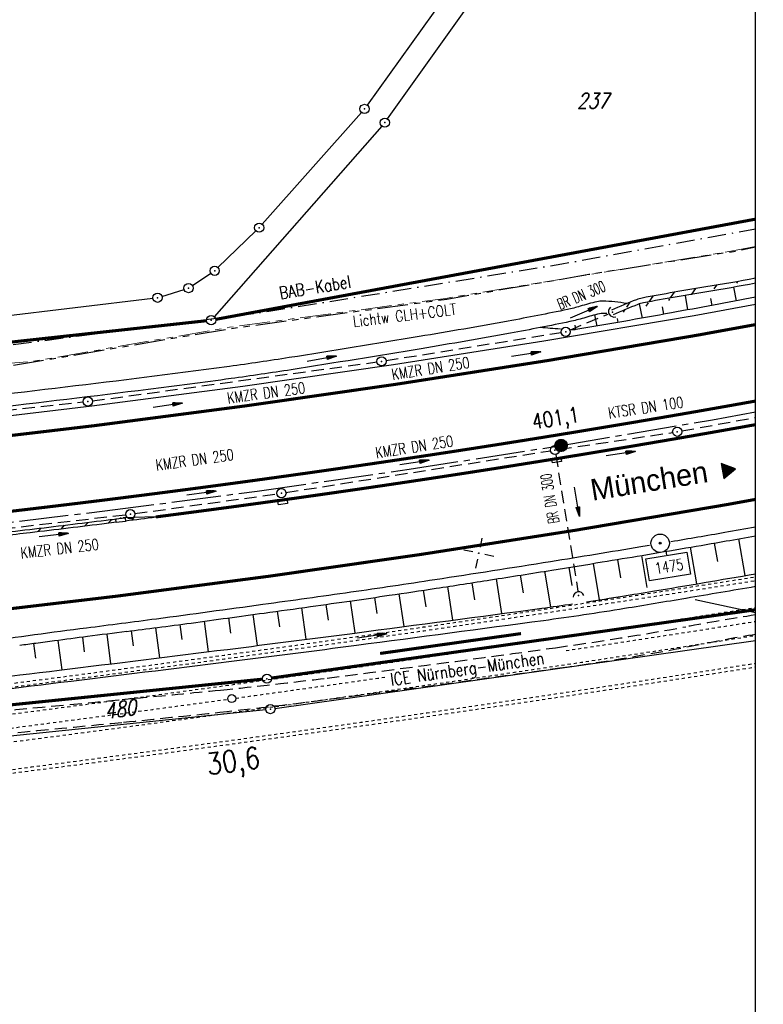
# Model space of a CAD drawing. Extents: x 0 to 1135, y 0 to 420.
# Tile 58 of 77: x 830 to 951, y 149 to 309. Entities that reach past the tile are written whole.
import ezdxf
from ezdxf.enums import TextEntityAlignment as Align

# ---------------------------------------------------------------- set-up
doc = ezdxf.new("R2010")
doc.units = 0
doc.header["$LTSCALE"] = 2
doc.header["$MEASUREMENT"] = 0
for name, pattern in [('ACAD_ISO03W100', [0.5, 0.25, -0.25]), ('ACAD_ISO05W100', [0.5, 0.25, -0.25]), ('ACHSE', [5.5, 4, -0.5, 0.5, -0.5]), ('AUSGEZOGEN', [0]), ('BAB-FM2', [2.6, 1.5, -0.5, 0.1, -0.5]), ('EinAusfädelung', [3.5, 2.5, -1]), ('GEMARKBAB', [3.7, 2, -0.5, 0.1, -0.5, 0.1, -0.5]), ('GESTRICH-X2', [1.5, 1, -0.5]), ('PHANTOMX2', [5, 2.5, -0.5, 0.5, -0.5, 0.5, -0.5])]:
    doc.linetypes.add(name, pattern=pattern)
doc.layers.get('0').update_dxf_attribs({"color": 8, "linetype": 'AUSGEZOGEN'})
for name, color, linetype in [('ACHSETOP', 250, 'ACHSE'), ('BAB_FM', 8, 'BAB-FM2'), ('Bahnachse', 7, 'CONTINUOUS'), ('BOESCHG', 8, 'AUSGEZOGEN'), ('DURCHL', 200, 'GESTRICH-X2'), ('EINAUSF', 8, 'EinAusfädelung'), ('FBRTOP', 8, 'AUSGEZOGEN'), ('FLSTNR', 8, 'AUSGEZOGEN'), ('GEMARKGRZ', 8, 'GEMARKBAB'), ('Gleisachsen', 7, 'CONTINUOUS'), ('GRABEN', 8, 'AUSGEZOGEN'), ('GRENZL', 8, 'AUSGEZOGEN'), ('GRENZL-BAB', 7, 'AUSGEZOGEN'), ('GRENZP', 8, 'AUSGEZOGEN'), ('GRENZP-BAB', 7, 'AUSGEZOGEN'), ('HEKT_B', 250, 'CONTINUOUS'), ('KANAL', 200, 'GESTRICH-X2'), ('Lichtwellenleiter COLT', 8, 'PHANTOMX2'), ('Lichtwellenleiter GLH', 8, 'PHANTOMX2'), ('MULDE', 8, 'AUSGEZOGEN'), ('NETZ', 250, 'AUSGEZOGEN'), ('PFEIL', 200, 'CONTINUOUS'), ('PFEILTOP', 8, 'AUSGEZOGEN'), ('PP', 8, 'AUSGEZOGEN'), ('RAHMEN', 250, 'AUSGEZOGEN'), ('RICHTUNG', 250, 'CONTINUOUS'), ('Rinne', 200, 'CONTINUOUS'), ('SCHLITZRINNE', 200, 'AUSGEZOGEN'), ('SCHRIFT', 8, 'AUSGEZOGEN'), ('SCHSYMBOL', 200, 'AUSGEZOGEN'), ('TEXTO', 200, 'CONTINUOUS'), ('TUNNEL', 15, 'CONTINUOUS'), ('WEG', 8, 'GESTRICH-X2')]:
    doc.layers.add(name, color=color, linetype=linetype)
doc.styles.add('ROMANS', font='romans.shx', dxfattribs={"width": 0.8})
doc.styles.add('UNIR-O', font='unir_o.shx')

# ---------------------------------------------------------------- blocks, each defined once
blk = doc.blocks.new('IKR')
at = {"color": 0}
for p, q in [((0, 1), (0, 2.5)), ((-2.5, 0), (-1, 0)), ((1, 0), (2.5, 0)), ((0, -2.5), (0, -1))]:
    blk.add_line(p, q, dxfattribs=at)
blk.add_circle((0, 0), 0.05, dxfattribs=at)
blk.add_point((0, 0), dxfattribs=at)
blk = doc.blocks.new('*X18')
at = {"color": 0}
for p, q in [((212.2338378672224, 257.3935923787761), (213.2417524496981, 258.4015069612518)), ((212.2358318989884, 257.4662970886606), (213.1690477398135, 258.3995129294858)), ((212.2367523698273, 257.3257962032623), (213.3095486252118, 258.3985924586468)), ((212.2437289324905, 257.2620620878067), (213.3732827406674, 258.3916158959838)), ((212.2440325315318, 257.5452083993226), (213.0901364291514, 258.3913122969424)), ((212.2541807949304, 257.201803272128), (213.4335415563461, 258.3811640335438)), ((212.2606187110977, 257.6325052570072), (213.0028395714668, 258.3747261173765)), ((212.2676832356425, 257.1445950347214), (213.4907497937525, 258.3676615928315)), ((212.283919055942, 257.0901201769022), (213.5452246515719, 258.3514257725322)), ((212.2898237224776, 257.732420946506), (212.9029238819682, 258.3455211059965)), ((212.3026459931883, 257.0381364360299), (213.5972083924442, 258.3326988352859)), ((212.3236761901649, 256.9884559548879), (213.6468888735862, 258.3116686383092)), ((212.3425626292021, 257.8558705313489), (212.7794742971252, 258.2927821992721)), ((212.3468627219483, 256.9409318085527), (213.6944130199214, 258.2884821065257)), ((212.3720904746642, 256.8954488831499), (213.7398959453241, 258.2632543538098)), ((212.3992698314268, 256.8519175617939), (213.7834272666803, 258.2360749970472)), ((212.4283322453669, 256.8102692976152), (213.8250755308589, 258.2070125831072)), ((212.4592271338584, 256.7704535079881), (213.864891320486, 258.1761176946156)), ((212.4919197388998, 256.7324354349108), (213.9029093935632, 258.1434250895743)), ((212.5263897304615, 256.6961947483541), (213.9391500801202, 258.1089550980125)), ((212.5626304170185, 256.6617247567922), (213.9736200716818, 258.0727144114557)), ((212.6006484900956, 256.6290321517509), (214.0063126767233, 258.0346963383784)), ((212.6404642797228, 256.5981372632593), (214.0372075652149, 257.9948805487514)), ((212.6821125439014, 256.5690748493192), (214.0662699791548, 257.9532322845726)), ((212.7256438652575, 256.5418954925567), (214.0934493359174, 257.9097009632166)), ((212.7711267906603, 256.5166677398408), (214.1186770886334, 257.8642180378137)), ((212.8186509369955, 256.4934812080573), (214.1418636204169, 257.8166938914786)), ((212.8683314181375, 256.4724510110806), (214.1628938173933, 257.7670134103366)), ((212.9203151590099, 256.4537240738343), (214.1816207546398, 257.7150296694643)), ((212.9747900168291, 256.437488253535), (214.1978565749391, 257.6605548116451)), ((213.0319982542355, 256.4239858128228), (214.2113590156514, 257.6033465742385)), ((213.0922570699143, 256.4135339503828), (214.2218108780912, 257.5430877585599)), ((213.1559911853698, 256.4065573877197), (214.2287874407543, 257.4793536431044)), ((213.2237873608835, 256.4036428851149), (214.2317019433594, 257.4115574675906)), ((213.2964920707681, 256.4056369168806), (214.2297079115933, 257.3388527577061)), ((213.3754033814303, 256.4138375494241), (214.22150727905, 257.2599414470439)), ((213.4627002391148, 256.43042372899), (214.2049210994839, 257.1726445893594)), ((213.5626159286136, 256.4596287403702), (214.1757160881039, 257.0727288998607)), ((213.6860655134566, 256.5123676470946), (214.1229771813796, 256.9492793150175))]:
    blk.add_line(p, q, dxfattribs=at)
blk = doc.blocks.new('SRMAST2')
at = {"color": 0}
blk.add_circle((0, 0), 0.9989724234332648, dxfattribs=at)
blk.add_point((0, 0), dxfattribs=at)
blk.add_blockref('*X18', (-213.2327699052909, -257.4025749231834))
blk = doc.blocks.new('PKT')
at = {"color": 0}
blk.add_circle((0, 0), 0.15, dxfattribs=at)
blk.add_point((0, 0), dxfattribs=at)
blk = doc.blocks.new('PP')
at = {"color": 0}
blk.add_circle((0, -0.0058763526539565), 1.493420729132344, dxfattribs=at)
blk.add_point((0, 0), dxfattribs=at)
blk = doc.blocks.new('RPFEIL')
at = {"color": 0}
for p, q in [((-0.001748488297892, -0.0004267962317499), (-1.25174848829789, -2.165490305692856)), ((-0.8517484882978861, -2.165490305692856), (-0.8517484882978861, -1.472669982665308)), ((-0.7517484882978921, -2.165490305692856), (-0.7517484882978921, -1.299464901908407)), ((-0.6517484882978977, -2.165490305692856), (-0.6517484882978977, -1.126259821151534)), ((-0.5517484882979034, -2.165490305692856), (-0.5517484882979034, -0.9530547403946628)), ((-0.4517484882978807, -2.165490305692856), (-0.4517484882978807, -0.7798496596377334)), ((-0.3517484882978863, -2.165490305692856), (-0.3517484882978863, -0.6066445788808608)), ((-0.251748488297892, -2.165490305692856), (-0.251748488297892, -0.4334394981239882)), ((-0.1517484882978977, -2.165490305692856), (-0.1517484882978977, -0.2602344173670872)), ((-0.0517484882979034, -2.165490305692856), (-0.0517484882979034, -0.0870293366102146)), ((1.248251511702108, -2.165490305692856), (-0.001748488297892, -0.0004267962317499)), ((0.0482515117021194, -2.165490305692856), (0.0482515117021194, -0.0870293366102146)), ((0.1482515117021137, -2.165490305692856), (0.1482515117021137, -0.2602344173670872)), ((0.248251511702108, -2.165490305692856), (0.248251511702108, -0.4334394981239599)), ((0.3482515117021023, -2.165490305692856), (0.3482515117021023, -0.6066445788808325)), ((0.4482515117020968, -2.165490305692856), (0.4482515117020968, -0.7798496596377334)), ((0.5482515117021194, -2.165490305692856), (0.5482515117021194, -0.9530547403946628)), ((0.6482515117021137, -2.165490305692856), (0.6482515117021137, -1.126259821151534)), ((0.7482515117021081, -2.165490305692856), (0.7482515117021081, -1.299464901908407)), ((0.8482515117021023, -2.165490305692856), (0.8482515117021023, -1.47266998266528)), ((-1.25174848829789, -2.165490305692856), (1.248251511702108, -2.165490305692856)), ((-1.151748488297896, -2.165490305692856), (-1.151748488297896, -1.992285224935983)), ((-1.051748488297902, -2.165490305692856), (-1.051748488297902, -1.81908014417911)), ((-0.9517484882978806, -2.165490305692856), (-0.9517484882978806, -1.645875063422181)), ((0.9482515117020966, -2.165490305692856), (0.9482515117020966, -1.645875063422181)), ((1.048251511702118, -2.165490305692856), (1.048251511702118, -1.819080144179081)), ((1.148251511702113, -2.165490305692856), (1.148251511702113, -1.992285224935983))]:
    blk.add_line(p, q, dxfattribs=at)
blk = doc.blocks.new('GST')
at = {"color": 0}
blk.add_circle((0, 0), 0.75, dxfattribs=at)
blk.add_point((0, 0), dxfattribs=at)
blk = doc.blocks.new('42')
at = {"color": 0}
blk.add_arc((-0.0246800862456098, -0.3106833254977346), 0.9100732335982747, 12.53630024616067, 167.4636997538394, dxfattribs=at)
blk.add_point((0, 0), dxfattribs=at)
blk = doc.blocks.new('10')
blk.add_blockref('GST', (0, 0))
blk = doc.blocks.new('40')
at = {"color": 0}
blk.add_arc((0.0246800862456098, 0.3106833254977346), 0.9100732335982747, 192.5363002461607, 347.4636997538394, dxfattribs=at)
blk.add_point((0, 0), dxfattribs=at)
blk = doc.blocks.new('17')
blk.add_lwpolyline([(-0.7551444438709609, -1.217819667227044), (0.7477110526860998, -1.217819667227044), (0.7477110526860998, -1.800570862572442), (-0.7551444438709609, -1.800570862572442)], close=True)
blk.add_blockref('GST', (0, 0))
blk = doc.blocks.new('30S')
at = {"color": 0}
for p, q in [((-0.7514277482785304, -0.582751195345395), (-0.7514277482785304, 0)), ((-0.7514277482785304, 0), (0.7514277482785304, 0)), ((0.7514277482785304, 0), (0.7514277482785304, -0.582751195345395)), ((0.7514277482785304, -0.582751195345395), (-0.7514277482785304, -0.582751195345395))]:
    blk.add_line(p, q, dxfattribs=at)
blk.add_point((0, 0), dxfattribs=at)
blk = doc.blocks.new('PFEIL2')
at = {"color": 0}
for p, q in [((0.8796887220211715, 0.0024565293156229), (-2.401395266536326, -0.0115320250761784)), ((0.8808543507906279, -0.2709205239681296), (0.8785230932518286, 0.2758335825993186)), ((0.8785230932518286, 0.2758335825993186), (2.42908935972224, 0.0090619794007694)), ((0.9110887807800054, 0.2702307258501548), (0.878570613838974, 0.2646884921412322)), ((0.9651190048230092, 0.2609349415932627), (0.8786494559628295, 0.2461975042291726)), ((1.019149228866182, 0.2516391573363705), (0.8787282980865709, 0.2277065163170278)), ((1.073179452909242, 0.24234337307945), (0.8788071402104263, 0.2092155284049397)), ((1.127209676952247, 0.2330475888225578), (0.8788859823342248, 0.1907245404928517)), ((1.18123990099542, 0.2237518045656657), (0.8789648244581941, 0.1722335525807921)), ((1.235270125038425, 0.2144560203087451), (0.8790436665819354, 0.1537425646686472)), ((1.289300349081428, 0.2051602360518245), (0.8791225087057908, 0.1352515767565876)), ((1.34333057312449, 0.195864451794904), (0.8792013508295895, 0.1167605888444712)), ((1.397360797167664, 0.1865686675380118), (0.8792801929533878, 0.0982696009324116)), ((1.451391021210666, 0.1772728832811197), (0.8793590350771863, 0.0797786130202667)), ((1.505421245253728, 0.1679770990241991), (0.8794378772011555, 0.0612876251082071)), ((1.559451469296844, 0.1586813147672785), (0.8795167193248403, 0.0427966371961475)), ((1.613481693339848, 0.1493855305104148), (0.8795955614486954, 0.024305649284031)), ((1.66751191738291, 0.140089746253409), (0.8796744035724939, 0.005814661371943)), ((1.721542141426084, 0.1307939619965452), (0.8797532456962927, -0.0126763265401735)), ((1.775572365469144, 0.1214981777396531), (0.8798320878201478, -0.0311673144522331)), ((1.82960258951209, 0.1122023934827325), (0.8799109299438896, -0.0496583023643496)), ((1.883632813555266, 0.1029066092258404), (0.8799897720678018, -0.0681492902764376)), ((1.937663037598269, 0.0936108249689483), (0.8800686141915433, -0.08664027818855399)), ((1.991693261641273, 0.0843150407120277), (0.8801474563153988, -0.105131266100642)), ((2.045723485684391, 0.0750192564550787), (0.8802262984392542, -0.1236222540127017)), ((2.099753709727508, 0.0657234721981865), (0.8803051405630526, -0.1421132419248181)), ((2.153783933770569, 0.056427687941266), (0.8803839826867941, -0.1606042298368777)), ((2.207814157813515, 0.0471319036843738), (0.8804628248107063, -0.1790952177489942)), ((2.26184438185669, 0.0378361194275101), (0.8805416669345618, -0.1975862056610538)), ((2.315874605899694, 0.0285403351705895), (0.8806205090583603, -0.2160771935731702)), ((2.36990482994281, 0.0192445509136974), (0.8806993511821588, -0.2345681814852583)), ((2.423935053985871, 0.009948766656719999), (0.8807781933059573, -0.2530591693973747)), ((2.42908935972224, 0.0090619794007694), (0.8808543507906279, -0.2709205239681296))]:
    blk.add_line(p, q, dxfattribs=at)

msp = doc.modelspace()

# ---------------------------------------------------------------- hatches: boundary and pattern name
at = {"layer": 'Rinne'}
h = msp.add_hatch(dxfattribs=at)
h.set_pattern_fill('ANSI31', color=256, scale=20, style=0)
h.set_pattern_definition([(55.3465813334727, (927.3090888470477, 259.9582559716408), (-2.056516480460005, 1.421527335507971), [])])
edge = h.paths.add_edge_path()
edge.add_arc((889.6794047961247, 588.9466696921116), 327.3523304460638, 279.18367257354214, 280.6184646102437, ccw=False)
edge.add_arc((1006.792506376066, -135.4393554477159), 406.4395964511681, 99.18367234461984, 100.6657718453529)
edge.add_arc((932.5545064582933, 258.7447665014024), 5.325644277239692, 100.6657718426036, 111.3646327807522)
edge.add_arc((968.5970989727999, 166.607536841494), 104.2616719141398, 111.3646327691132, 113.7793277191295)
edge.add_arc((889.9981408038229, 587.2699519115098), 326.4456035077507, 279.1797487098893, 280.5913844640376, ccw=False)
edge.add_arc((1006.017870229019, -130.6652204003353), 400.8036586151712, 99.1797489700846, 100.673246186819)
edge.add_arc((932.7517861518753, 258.0794583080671), 5.21505374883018, 100.6732461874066, 111.3646327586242)
edge.add_arc((968.663635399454, 166.2764533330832), 103.7921942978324, 111.3646327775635, 113.7578514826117)

# ---------------------------------------------------------------- linework, layer by layer
at = {"layer": 'ACHSETOP'}
msp.add_lwpolyline([(744.6153090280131, 219.4659816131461), (769.5354476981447, 221.4558782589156), (794.4292581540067, 223.7603775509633), (819.2921982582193, 226.3773892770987), (844.119380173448, 229.307966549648), (868.9076605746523, 232.5517636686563), (893.6536855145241, 236.1074573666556), (918.3521459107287, 239.9741456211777), (943.0001090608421, 244.1524602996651), (950, 245.429995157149)], dxfattribs=at)
at = {"layer": 'BAB_FM', "flags": 128}
msp.add_lwpolyline([(818.8812222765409, 255.1236598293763), (819.8750507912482, 255.2348753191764), (869.0920651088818, 261.5606482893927), (888.04749765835, 264.6237375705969), (918.4646489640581, 269.5389749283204), (950, 275.2330508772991)], dxfattribs=at)
at = {"layer": 'Bahnachse', "linetype": 'Continuous'}
msp.add_circle((864.763118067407, 198.7524826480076), 0.6500000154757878, dxfattribs=at)
at = {"layer": 'Bahnachse', "linetype": 'ACAD_ISO05W100'}
for start, end in [(278.5458632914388, 278.9520328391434), (277.8385346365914, 278.162862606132), (276.5363689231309, 277.8216067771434)]:
    msp.add_arc((265.3268404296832, 4557.728969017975), 4400.000104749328, start, end, dxfattribs=at)
at = {"layer": 'BOESCHG'}
for p, q in [((946.4500600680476, 265.7434989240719), (946.8411025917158, 263.5162848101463)), ((931.0915029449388, 263.0231659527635), (931.5725072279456, 260.7074112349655)), ((938.5600396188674, 264.4218781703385), (938.9648349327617, 262.0510726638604)), ((942.6935834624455, 263.9261118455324), (942.8809707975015, 262.7762867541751)), ((934.8373073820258, 262.5314442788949), (935.0540993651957, 261.3338999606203)), ((924.2329392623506, 259.430018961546), (923.8814347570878, 261.2396457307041)), ((927.5005964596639, 260.6665554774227), (927.6103171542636, 260.0105365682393)), ((920.776973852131, 258.8488291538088), (920.660787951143, 259.5609175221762)), ((948.346618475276, 218.7952541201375), (947.292248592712, 224.7830292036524)), ((940.432144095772, 217.445494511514), (939.4100832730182, 223.4150821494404)), ((943.8705639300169, 221.1056747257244), (943.3519541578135, 224.0945152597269)), ((928.0678741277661, 218.448925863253), (927.5763328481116, 221.4246530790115)), ((932.394596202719, 216.8639306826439), (931.522197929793, 222.0804941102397)), ((935.5604559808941, 222.1903418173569), (935.4667767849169, 222.7440283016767)), ((920.1586418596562, 217.1887591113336), (919.6811564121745, 220.1338791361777)), ((924.5990292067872, 214.8415894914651), (923.6291972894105, 220.7764996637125)), ((908.7172636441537, 212.6069219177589), (907.8315225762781, 218.2402649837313)), ((912.2374320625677, 216.0028642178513), (911.7824461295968, 218.8649134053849)), ((916.6672419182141, 213.678835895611), (915.7323034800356, 219.4962686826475)), ((900.7625987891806, 211.5445990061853), (899.926097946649, 217.0138483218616)), ((904.3098335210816, 214.848814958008), (903.8794641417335, 217.6228412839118)), ((888.4433600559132, 212.6012837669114), (888.0584574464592, 215.2366428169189)), ((892.8087216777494, 210.4904433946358), (892.0155975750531, 215.820603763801)), ((896.3784546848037, 213.7148713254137), (895.9714468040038, 216.4132551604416)), ((876.8960840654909, 208.4102416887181), (876.1782479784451, 213.5454726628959)), ((880.5051250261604, 211.5132891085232), (880.1393363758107, 214.1020369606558)), ((884.845830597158, 209.4431653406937), (884.0995454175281, 214.664823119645)), ((864.6333659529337, 209.3992889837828), (864.2909372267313, 211.9048465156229)), ((868.9482711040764, 207.3948087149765), (868.2538967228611, 212.4479353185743)), ((872.5690979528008, 210.4472920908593), (872.2164106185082, 212.9942628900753)), ((853.0378759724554, 205.4046224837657), (852.398169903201, 210.3043943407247)), ((856.6937052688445, 208.364174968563), (856.3636819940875, 210.828485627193)), ((861.0028981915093, 206.3961986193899), (860.3275805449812, 211.3646639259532)), ((840.8125858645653, 206.3478173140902), (840.4980403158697, 208.7594374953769)), ((845.0941288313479, 204.4233605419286), (844.4646123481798, 209.2754908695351)), ((848.7469767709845, 207.3507238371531), (848.4315329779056, 209.7888553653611)), ((832.882984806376, 205.3428807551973), (832.5659958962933, 207.7189117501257)), ((837.1590976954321, 203.4508153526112), (836.5317702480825, 208.2410693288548))]:
    msp.add_line(p, q, dxfattribs=at)
for points in [[(950, 264.1113515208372, -0.001406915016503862), (936.3179120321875, 261.5645924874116, -0.004108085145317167), (920.776973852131, 258.8488291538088, -0.05539168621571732), (920.0937066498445, 258.8118175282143, -0.0001770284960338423), (919.9696771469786, 258.8188835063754)], [(918.2460179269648, 258.9262070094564, -0.004700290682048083), (914.957287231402, 259.1783103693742)]]:
    msp.add_lwpolyline(points, format="xyb", dxfattribs=at)
for centre, radius, start, end in [((693.8433011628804, 1664.121721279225), 1461.483890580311, 279.9056775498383, 280.0944670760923), ((584.4447566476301, 2297.443478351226), 2104.185941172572, 279.4949908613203, 279.6919701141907), ((637.7323452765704, 1985.435009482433), 1787.659715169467, 279.6919698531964, 279.9056775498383), ((601.2105491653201, 2197.201216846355), 2002.551287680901, 279.3068336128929, 279.4949908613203), ((541.8841785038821, 2545.677463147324), 2356.031850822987, 278.9125903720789, 279.1579546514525), ((407.7866544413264, 3377.487754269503), 3198.581853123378, 279.1579546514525, 279.3068338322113), ((618.0404827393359, 2060.051650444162), 1864.470854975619, 278.6367714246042, 278.9125904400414), ((596.1792848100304, 2203.977294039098), 2010.047305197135, 278.4169315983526, 278.6367714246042), ((705.636210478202, 1464.249094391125), 1262.264831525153, 278.139514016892, 278.4169318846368), ((446.3603626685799, 3288.361352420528), 3104.712920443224, 277.8431828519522, 277.9835740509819), ((528.0653139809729, 2705.788615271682), 2516.438585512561, 277.9835740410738, 278.139514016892), ((125.6706074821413, 5616.403025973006), 5454.738442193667, 277.7171453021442, 277.8431828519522), ((405.7654921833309, 3631.247836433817), 3449.977055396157, 277.3591311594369, 277.4430567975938), ((703.2614602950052, 1354.055387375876), 1153.434153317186, 277.4430567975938, 277.7171453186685), ((1833.355256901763, -7403.474716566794), 7676.708859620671, 97.42511203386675, 97.46575332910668), ((1562.610816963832, -5325.987412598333), 5581.653717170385, 97.35913028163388, 97.42511203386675), ((870.007550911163, -72.92898663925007), 283.1334431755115, 97.53819075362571, 98.07264985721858), ((1149.884456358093, -2187.910471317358), 2416.552708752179, 97.46575433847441, 97.53819075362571)]:
    msp.add_arc(centre, radius, start, end, dxfattribs=at)
at = {"layer": 'DURCHL'}
for p, q in [((919.7920325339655, 258.7735921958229), (926.0085910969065, 261.3664085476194)), ((917.4886670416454, 238.4944836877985), (921.0869123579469, 216.2745337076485))]:
    msp.add_line(p, q, dxfattribs=at)
at = {"layer": 'EINAUSF', "const_width": 0.4999999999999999, "flags": 128}
msp.add_lwpolyline([(744.7677489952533, 205.4446894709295), (745.6415280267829, 205.503363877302), (770.7379320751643, 207.5073354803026), (795.8073206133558, 209.8280885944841), (820.8455914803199, 212.4635552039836), (845.8483025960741, 215.4148517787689), (870.8116002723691, 218.6815516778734), (895.7320579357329, 222.2623091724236), (920.604885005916, 226.1562955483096), (945.4269466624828, 230.3641233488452), (950, 231.1987413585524)], dxfattribs=at)
at = {"layer": 'FBRTOP'}
for points in [[(661.1426940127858, 179.1088802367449, 1.061169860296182e-06), (685.9442352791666, 183.7694809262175, 9.778060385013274e-05)], [(499.4883023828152, 151.3052251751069, 3.816176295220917e-06), (556.3647149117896, 151.3699928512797, 6.721018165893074e-05)], [(700.6069191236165, 186.5318425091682, -1.603018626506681e-06), (715.0004535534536, 189.2435713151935, -2.280572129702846e-05), (729.2091236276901, 191.9197535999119, -1.924223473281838e-05), (746.049374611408, 195.0901230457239, -0.00304632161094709), (758.1948662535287, 197.299633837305, -0.001835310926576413), (778.3891585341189, 200.7700522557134, -0.001760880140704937), (792.7571431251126, 203.1329489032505, -0.001618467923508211), (808.4064059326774, 205.5980489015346, -0.001558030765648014), (824.2534029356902, 207.9912241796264, -0.002937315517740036), (832.6701994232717, 209.185012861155, -0.002358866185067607), (841.1120285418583, 210.2912679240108, 0.001750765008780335), (852.4877774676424, 211.7679264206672, 0.00105114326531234), (869.8400038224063, 214.1193271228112, 0.001273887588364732), (884.148954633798, 216.1261359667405, 0.002507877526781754), (897.809830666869, 218.1475238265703, 0.001817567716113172), (916.6341998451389, 221.0995794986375, 0.001622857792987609), (931.316579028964, 223.5057094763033, 0.0001812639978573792), (932.7454205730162, 223.7451634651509, 0.0008464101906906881)], [(936.2505631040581, 224.3370894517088, 0.001112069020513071), (945.0101118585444, 225.8444127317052, 0.0008464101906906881), (950, 226.7231989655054, 0.001811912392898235)]]:
    msp.add_lwpolyline(points, format="xyb", dxfattribs=at)
msp.add_lwpolyline([(765.4329553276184, 238.4604100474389), (792.7312883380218, 240.9269478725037), (817.3781958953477, 243.5212205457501), (841.9891007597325, 246.4262686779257), (866.5617348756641, 249.6418463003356), (891.0928337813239, 253.166657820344), (915.5764495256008, 256.9997108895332), (940.009898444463, 261.1416611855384), (949.9999999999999, 262.9649328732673)], dxfattribs=at)
at = {"layer": 'FBRTOP', "const_width": 0.4999999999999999}
msp.add_lwpolyline([(753.2768548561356, 234.2021765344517), (768.3329633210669, 235.4044210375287), (793.0511956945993, 237.6926665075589), (817.7388050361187, 240.2912233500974), (842.390457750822, 243.2010813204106), (867.0037208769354, 246.4219756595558), (891.5753130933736, 249.9526055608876), (916.0994068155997, 253.7919956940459), (940.5732714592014, 257.940797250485), (949.9999999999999, 259.6612489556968)], dxfattribs=at)
for points in [[(825.2899514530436, 228.8502038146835, 0.0007901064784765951), (831.494853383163, 229.5726624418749, 0.0007910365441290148), (837.6961988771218, 230.3145906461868, 0.000790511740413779), (843.8992810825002, 231.0766360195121, 0.0007876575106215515), (850.1012505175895, 231.8584234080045, 0.0007892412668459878), (856.2882859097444, 232.6581589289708, 0.0007869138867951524), (862.4831043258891, 233.4787629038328, 0.0007881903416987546), (868.665280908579, 234.3175175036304, 0.000785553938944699), (874.8493435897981, 235.1763590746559, 0.0007855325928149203), (881.0308452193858, 236.054651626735, 0.0007854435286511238), (887.209420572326, 236.952341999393, 0.0007849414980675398), (893.3890950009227, 237.8700197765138, 0.0007881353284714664), (899.5645260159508, 238.806934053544, 0.0007874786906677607), (905.7421196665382, 239.7641010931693, 0.0007890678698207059), (911.9072569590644, 240.7392538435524, 0.0007895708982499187), (918.0653598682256, 241.7332332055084, 0.0007889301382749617), (924.2129623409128, 242.7454415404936, 0.0007880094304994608), (930.3645193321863, 243.7782386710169, 0.0007887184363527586), (936.5224153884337, 244.8320767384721, 0.0007869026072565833), (942.6911587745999, 245.9077905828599, 0.0007878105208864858), (948.8566332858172, 247.0029536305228, 0.0001467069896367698), (950, 247.2082531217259, 0.0007888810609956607)], [(852.4139460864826, 228.3414852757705, 0.0005543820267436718), (856.7790449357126, 228.9077805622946, 0.001576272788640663), (869.1796519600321, 230.5703048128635, 0.001571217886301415), (881.5687882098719, 232.3107504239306, 0.001570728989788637), (893.9505958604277, 234.129579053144, 0.001575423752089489), (906.3271910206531, 236.0272743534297, 0.001577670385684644), (918.6739657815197, 238.0001670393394, 0.001579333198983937), (930.9966087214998, 240.0490771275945, 0.001574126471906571), (943.3468001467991, 242.1826978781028, 0.0008491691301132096), (950, 243.3653413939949, 0.001581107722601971)]]:
    msp.add_lwpolyline(points, format="xyb", dxfattribs=at)
at = {"layer": 'GEMARKGRZ', "const_width": 0.5, "flags": 128}
msp.add_lwpolyline([(888.9042232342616, 206.107693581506), (911.8408663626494, 209.3458003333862)], dxfattribs=at)
at = {"layer": 'Gleisachsen', "linetype": 'ACAD_ISO03W100'}
for radius, end in [(4397.750104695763, 278.956650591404), (4402.250104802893, 278.9474198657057)]:
    msp.add_arc((265.3268404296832, 4557.728969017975), radius, 272.9874678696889, end, dxfattribs=at)
at = {"layer": 'GRABEN'}
for points in [[(933.2466045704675, 216.2443130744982, 0.001821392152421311), (950, 219.0807689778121, 0.02747788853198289)], [(938.7375326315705, 215.1321249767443, 0.001223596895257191), (950, 217.0510676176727, 0.02747788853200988)], [(766.2051253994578, 192.2582992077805, -0.001006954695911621), (794.5973714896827, 196.0803140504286, -0.001724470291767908), (811.183673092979, 198.2208912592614, -0.0008681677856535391), (836.9376572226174, 201.4089453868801, 0.0008172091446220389), (864.3045234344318, 204.7938253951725, 0.001393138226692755), (885.0773681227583, 207.4564084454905, 0.0009513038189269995), (915.4752236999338, 211.4976500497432, 0.006970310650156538), (928.6907177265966, 213.4681246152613, 0.001081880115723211), (938.6565469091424, 215.1185316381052, 0.02747788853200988)], [(922.4899898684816, 214.5191261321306, 0.003116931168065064), (928.3682251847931, 215.4419530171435, 0.0005295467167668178), (933.24290275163, 216.2437001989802, 0.02747788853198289)], [(765.9343113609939, 194.2398793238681, -0.001006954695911), (794.3345410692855, 198.0629688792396, -0.001724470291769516), (810.9345249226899, 200.2053118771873, -0.0008681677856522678), (836.6954017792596, 203.3942192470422, 0.0008172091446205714), (864.0557796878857, 206.7782967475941, 0.001393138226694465), (884.8175697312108, 209.4394628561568, 0.0009513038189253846), (915.2078812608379, 213.4797015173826, 0.002658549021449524), (920.2338492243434, 214.1848420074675, 0.003155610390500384)]]:
    msp.add_lwpolyline(points, format="xyb", dxfattribs=at)
at = {"layer": 'GRENZL'}
for p, q in [((915.123, 335.1180000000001), (886.804, 295.389)), ((890.117, 293.151), (910.6060000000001, 321.893)), ((869.7180000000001, 275.997), (885.8710000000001, 294.217)), ((889.186, 291.977), (861.9069999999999, 260.936)), ((862.5189999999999, 268.945), (868.681, 274.914)), ((858.357, 266.02), (861.3560000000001, 268.009)), ((853.403, 264.256), (857.0160000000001, 265.382)), ((794.8860000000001, 257.176), (851.942, 263.944)), ((871.794, 197.157), (950.0000000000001, 208.238334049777)), ((828.7410000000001, 192.708), (870.306, 196.975))]:
    msp.add_line(p, q, dxfattribs=at)
at = {"layer": 'GRENZL-BAB', "const_width": 0.5, "flags": 128}
for points in [[(862.15, 260.51), (950, 276.8277938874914)], [(860.6669999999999, 260.291), (795.4960000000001, 253.161)], [(871.2339999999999, 202.106), (950.0000000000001, 213.2258798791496)], [(781.408, 192.891), (869.745, 201.925)]]:
    msp.add_lwpolyline(points, dxfattribs=at)
at = {"layer": 'KANAL'}
for p, q in [((919.7920325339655, 258.7735921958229), (926.0085910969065, 261.3664085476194)), ((889.8866560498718, 253.8048763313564), (918.363788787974, 258.3785506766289)), ((842.0845653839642, 247.2254794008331), (888.4003556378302, 253.5819232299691)), ((791.9513741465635, 241.69151641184), (840.5810189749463, 247.0696647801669)), ((938.0222602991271, 242.3474155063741), (950, 244.5428109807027)), ((918.1002935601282, 239.3512175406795), (936.5292199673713, 242.0931802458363)), ((873.5895395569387, 232.3184201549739), (916.6137825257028, 239.1272868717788)), ((849.0024779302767, 228.8880566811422), (872.1030285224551, 232.0944894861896)), ((824.54824355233, 226.0694398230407), (847.5227068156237, 228.695408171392))]:
    msp.add_line(p, q, dxfattribs=at)
at = {"layer": 'Lichtwellenleiter COLT', "lineweight": 0, "flags": 128}
msp.add_lwpolyline([(950, 272.3899510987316), (946.8648008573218, 271.7515874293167), (899.6048376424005, 263.9280981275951), (864.3681386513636, 259.217059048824), (832.1400766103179, 253.6378582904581), (770.2350859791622, 248.7651343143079), (678.5227815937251, 244.7343888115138), (618.2429027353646, 243.5490981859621), (608.3758859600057, 243.3559817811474)], dxfattribs=at)
at = {"layer": 'Lichtwellenleiter GLH', "flags": 128}
msp.add_lwpolyline([(414.0335743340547, 292.711002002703), (431.9624197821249, 274.71509008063), (462.2575714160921, 256.7471841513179), (493.9079983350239, 245.4351344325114), (509.7103400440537, 244.3709330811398), (538.9098868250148, 242.9111040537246), (575.0381757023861, 242.1649352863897), (599.9311588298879, 242.9178017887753), (633.3868899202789, 243.2844981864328), (678.4862708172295, 244.3750171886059), (724.8104123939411, 246.1458348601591), (770.25992834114, 248.4958614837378), (814.3250605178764, 250.5119800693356), (864.4377430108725, 259.0036106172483), (899.7820429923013, 263.8152430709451), (922.9003515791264, 267.849505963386), (946.944535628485, 271.665870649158), (949.9999999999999, 272.3226462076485)], dxfattribs=at)
at = {"layer": 'MULDE'}
for points in [[(929.0507935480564, 263.0781850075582, 0.04561854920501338), (925.1304621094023, 263.4703994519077, 0.05772437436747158), (924.1993448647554, 263.3705949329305, 0.01890946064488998), (921.4646172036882, 262.6433461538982, -0.02327307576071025), (919.3868000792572, 262.1101531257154, -0.00597639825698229), (909.7715448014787, 260.2339966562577, -0.003986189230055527), (895.28312950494, 257.7055263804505, -0.002206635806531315), (874.1246442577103, 254.2824907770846, -0.00479253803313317), (864.376269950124, 252.8451161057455, -0.003364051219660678), (850.9275345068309, 251.0857738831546, -0.001709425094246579), (824.408141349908, 247.8898908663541, -0.001668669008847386), (801.8444262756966, 245.3252462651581, -0.003456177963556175), (790.9488199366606, 244.1998175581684, -0.006069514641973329), (778.3584386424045, 243.1413064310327, -0.002669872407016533), (749.6550379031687, 241.2326770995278, -0.002152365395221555)], [(925.8290555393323, 261.4513083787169, 0.009115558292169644), (925.1133812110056, 261.4704723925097, 0.05772437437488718), (924.6399038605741, 261.4197213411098, 0.01890946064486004), (922.0513185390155, 260.7313363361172, -0.02327307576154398), (919.7932574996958, 260.1518905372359, -0.005976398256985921), (910.1310776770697, 258.2665780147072, -0.003986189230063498), (895.6112481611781, 255.7326254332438, -0.002206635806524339), (874.4353364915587, 252.3067705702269, -0.004792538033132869), (864.64903284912, 250.8638033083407, -0.00336405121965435), (851.1736126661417, 249.1009702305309, -0.001709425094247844), (824.6406423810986, 245.9034510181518, -0.001668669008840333), (802.0636633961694, 243.3372988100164, -0.00324144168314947), (791.8196601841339, 242.2747288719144, -0.006069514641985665)]]:
    msp.add_lwpolyline(points, format="xyb", dxfattribs=at)
at = {"layer": 'NETZ'}
msp.add_line((949.98, 212.726), (940.204, 214.832), dxfattribs=at)
at = {"layer": 'PP', "flags": 128}
msp.add_lwpolyline([(932.7432152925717, 217.9539574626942), (932.1661214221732, 221.5074012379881), (938.8288285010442, 222.5894522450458), (939.4059223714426, 219.036008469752)], close=True, dxfattribs=at)
at = {"layer": 'RAHMEN'}
msp.add_line((950, 0), (950, 415), dxfattribs=at)
at = {"layer": 'Rinne'}
for p, q in [((844.6931472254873, 227.3639319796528), (845.2177576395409, 227.9332661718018)), ((848.5376346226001, 227.8468494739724), (848.8869470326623, 228.2259412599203)), ((852.3900933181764, 228.3384178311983), (852.3922653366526, 228.3407750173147)), ((833.2070399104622, 225.9665714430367), (833.7280602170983, 226.5320094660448)), ((837.0278989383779, 226.4238462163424), (837.5501059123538, 226.9905720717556)), ((840.8565834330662, 226.889613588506), (841.379987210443, 227.4576382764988))]:
    msp.add_line(p, q, dxfattribs=at)
for points in [[(950, 267.1999151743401, -0.006260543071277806), (941.9247973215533, 265.7904115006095, 0.006466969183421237), (931.568838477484, 263.9784024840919, 0.04671652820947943), (930.6143636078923, 263.7044371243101, 0.01053648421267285), (926.5572129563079, 262.0179357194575)], [(950, 266.3860025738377, -0.00615950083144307), (942.0767498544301, 265.0052307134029, 0.006516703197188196), (931.7859176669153, 263.2042884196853, 0.046683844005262), (930.8519316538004, 262.9361380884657, 0.01044276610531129), (926.8486545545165, 261.272911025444)]]:
    msp.add_lwpolyline(points, format="xyb", dxfattribs=at)
at = {"layer": 'SCHLITZRINNE'}
msp.add_line((852.4139460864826, 228.3414852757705), (847.079423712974, 228.1667270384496), dxfattribs=at)
for points in [[(557.2448696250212, 212.6307229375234, -2.95680675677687e-06), (569.7448774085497, 212.6309565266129, -1.659469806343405e-05)], [(744.7252667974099, 217.9699772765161, 0.001581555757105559), (757.2034554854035, 218.9266608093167, 0.001582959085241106), (769.6642773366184, 219.9613808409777, 0.001574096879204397), (782.1096557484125, 221.0739843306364, 0.00157042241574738), (794.576908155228, 222.2676224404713, 0.001569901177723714), (807.0381580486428, 223.5397164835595, 0.001574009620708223), (819.4586422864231, 224.8866123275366, 0.001581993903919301), (831.879608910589, 226.3129389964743, 0.001580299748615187), (844.3046188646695, 227.8194081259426, 0.0003522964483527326), (847.079423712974, 228.1667270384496, 0.001576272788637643)], [(847.4592588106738, 227.7106222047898, 0.0006290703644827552), (852.4139460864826, 228.3414852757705, 0.001576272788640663)], [(822.9475419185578, 224.7760033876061, 0.001144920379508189), (831.938221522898, 225.8163863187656, 0.001580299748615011), (844.3663690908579, 227.3232358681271, 0.0002032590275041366), (845.9677684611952, 227.5231962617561, 0.001576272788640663)]]:
    msp.add_lwpolyline(points, format="xyb", dxfattribs=at)
at = {"layer": 'SCHSYMBOL'}
msp.add_lwpolyline([(916.860550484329, 237.7055900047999), (918.3439532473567, 237.9466105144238), (918.4374119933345, 237.3714023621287), (916.9540092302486, 237.1303818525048)], close=True, dxfattribs=at)
at = {"layer": 'TUNNEL', "linetype": 'ACAD_ISO03W100'}
for centre, radius, end in [((266.0133821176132, 4557.760397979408), 4392.750104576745, 278.9578639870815), ((266.0133821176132, 4557.760397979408), 4393.350104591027, 278.9566305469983), ((265.9599287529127, 4558.156871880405), 4407.050104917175, 278.9292629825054), ((265.9599287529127, 4558.156871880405), 4407.650104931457, 278.9280375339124)]:
    msp.add_arc(centre, radius, 276.6777653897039, end, dxfattribs=at)
at = {"layer": 'WEG'}
for points in [[(950, 212.3788189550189, 0.005814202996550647), (938.641974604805, 210.4494587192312, -0.01034085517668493), (917.4358545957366, 207.0444406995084, -0.003186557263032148), (880.2701132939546, 202.104019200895, -0.006845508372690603), (862.9263133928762, 200.1517558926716, -0.0009475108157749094), (849.0145730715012, 198.8050205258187, -0.0003818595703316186), (814.4865379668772, 195.555148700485, -0.001241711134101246), (801.575635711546, 194.3822218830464, 0.0004439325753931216), (765.4577906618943, 191.1590910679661, 0.01835034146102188), (753.1042915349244, 189.5868799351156, 0.008281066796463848), (725.9612397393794, 184.6519822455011)], [(726.7219526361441, 181.388552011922, -0.009358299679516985), (753.3320914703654, 186.3337608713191, -0.02073674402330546), (765.457640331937, 187.839659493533, -0.001747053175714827), (801.4677816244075, 190.6758235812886, 0.004635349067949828), (815.0337753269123, 191.8231705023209, 0.001191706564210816), (847.1458525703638, 194.9163579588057, 0.002442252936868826), (862.8037499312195, 196.5395393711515, 0.005329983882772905), (880.9174453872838, 198.7023759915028, 0.002588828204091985), (918.134646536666, 203.7452502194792, 0.01319234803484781), (941.1111931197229, 207.6004286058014, -0.00748209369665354), (950, 209.1964257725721, -0.01479241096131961)]]:
    msp.add_lwpolyline(points, format="xyb", dxfattribs=at)

# ---------------------------------------------------------------- block references
at = {"layer": 'GRENZP'}
for p in [(886.3689999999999, 294.778), (889.682, 292.54), (869.22, 275.436), (861.9810000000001, 268.424), (857.732, 265.605), (852.687, 264.033), (871.052, 197.052)]:
    msp.add_blockref('GST', p, dxfattribs=at)
at = {"layer": 'GRENZP-BAB'}
for p in [(861.4119999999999, 260.373), (870.4910000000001, 202.001)]:
    msp.add_blockref('GST', p, dxfattribs=at)
at = {"layer": 'HEKT_B', "rotation": 77.841165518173}
msp.add_blockref('SRMAST2', (918.3521459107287, 239.9741456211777), dxfattribs=at)
at = {"layer": 'NETZ', "rotation": 167.8411}
msp.add_blockref('IKR', (904.96, 222.426), dxfattribs=at)
at = {"layer": 'PFEIL'}
for p, rotation in [((922.0483896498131, 261.6600716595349), 22.70556551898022), ((912.6506321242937, 254.8338022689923), 9.115765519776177), ((854.3431372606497, 246.5140784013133), 7.787865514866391), ((928.0914168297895, 238.6412499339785), 8.50786551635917), ((894.4886898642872, 237.1963055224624), 8.968665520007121), ((859.8045651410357, 232.2090786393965), 7.909265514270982), ((920.9622899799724, 230.8162096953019), 279.5516936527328), ((835.7885443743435, 225.3759536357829), 6.525565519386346)]:
    msp.add_blockref('PFEIL2', p, dxfattribs=dict(at, rotation=rotation))
at = {"layer": 'PFEILTOP'}
for p, rotation in [((879.4178027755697, 254.0968113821), 10.27017388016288), ((887.5971030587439, 208.9684727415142), 8.220850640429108)]:
    msp.add_blockref('PFEIL2', p, dxfattribs=dict(at, rotation=rotation))
at = {"layer": 'PP', "rotation": 77.841165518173}
for name in ['PP', 'PKT']:
    msp.add_blockref(name, (934.4847885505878, 224.0582136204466), dxfattribs=at)
at = {"layer": 'RICHTUNG', "rotation": 279.4702512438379}
msp.add_blockref('RPFEIL', (946.7719767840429, 236.1606771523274), dxfattribs=at)
at = {"layer": 'SCHSYMBOL'}
for name, p, rotation in [('40', (926.7161549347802, 261.6640566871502), 299.6176879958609), ('10', (919.1136011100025, 258.4829656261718), 9.368965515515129), ('10', (889.144497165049, 253.6742616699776), 8.483965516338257), ('10', (841.3316257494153, 247.1350365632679), 7.076665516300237), ('10', (937.2698289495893, 242.2118534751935), 9.809765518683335), ('GST', (917.3683476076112, 239.2347696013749), 9.228665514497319), ('17', (872.8445395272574, 232.2078536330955), 7.926865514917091), ('GST', (848.259659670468, 228.7923642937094), 7.209965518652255), ('30S', (846.662079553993, 228.1146477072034), 5.899751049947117), ('42', (921.2153416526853, 215.5369030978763), 8.846940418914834)]:
    msp.add_blockref(name, p, dxfattribs=dict(at, rotation=rotation))

# ---------------------------------------------------------------- texts
at = {"layer": 'BAB_FM', "style": 'ROMANS', "width": 0.8}
msp.add_text('BAB-Kabel', height=2, rotation=9.47378736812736, dxfattribs=at).set_placement((872.6710709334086, 263.7759154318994))
at = {"layer": 'Bahnachse', "linetype": 'Continuous', "style": 'ROMANS', "oblique": 1.433537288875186e-06, "width": 0.8334000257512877}
msp.add_text('30,6', height=3.499999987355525, rotation=7.840032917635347, dxfattribs=at).set_placement((860.9119249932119, 186.2943318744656))
at = {"layer": 'DURCHL', "style": 'ROMANS', "width": 0.6}
msp.add_text('BR DN 300', height=1.8, rotation=99.5516936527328, dxfattribs=at).set_placement((917.4151962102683, 231.468857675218), align=Align.CENTER)
at = {"layer": 'FLSTNR', "style": 'ROMANS', "oblique": 15, "width": 0.8}
msp.add_text('237', height=2.5, dxfattribs=at).set_placement((920.9607797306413, 294.8628265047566))
msp.add_text('480', height=2.5, rotation=8.126143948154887, dxfattribs=at).set_placement((844.2503351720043, 195.4290919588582))
at = {"layer": 'HEKT_B', "style": 'ROMANS', "width": 0.8}
msp.add_text('401,1', height=2.5, rotation=9.260165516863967, dxfattribs=at).set_placement((913.8766687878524, 242.5945643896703))
at = {"layer": 'Lichtwellenleiter GLH', "style": 'ROMANS', "width": 0.8}
msp.add_text('Lichtw GLH+COLT', height=1.8, rotation=6.899093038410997, dxfattribs=at).set_placement((884.6241952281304, 259.2679911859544))
at = {"layer": 'PP', "style": 'ROMANS', "width": 0.75}
msp.add_text('1475', height=1.8, rotation=9.224533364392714, dxfattribs=at).set_placement((938.3732879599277, 219.7800959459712), align=Align.RIGHT)
at = {"layer": 'RICHTUNG', "style": 'UNIR-O'}
msp.add_text('München', height=3.5, rotation=9.21093168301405, dxfattribs=at).set_placement((923.4604202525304, 230.9639889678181))
at = {"layer": 'SCHRIFT', "style": 'ROMANS', "width": 0.8}
msp.add_text('ICE Nürnberg-München', height=2, rotation=8.113486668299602, dxfattribs=at).set_placement((890.7276423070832, 200.8622655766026))
at = {"layer": 'TEXTO', "style": 'ROMANS'}
for s, rotation, width, p in [('BR DN 300', 22.70556551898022, 0.6, (922.0054835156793, 263.6052572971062)), ('KMZR DN 250', 9.115765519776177, 0.75, (897.2592111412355, 251.6383051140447)), ('KMZR DN 250', 7.787865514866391, 0.75, (870.483252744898, 247.6566312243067)), ('KTSR DN 100', 8.50786551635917, 0.75, (932.2734368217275, 245.2699706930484)), ('KMZR DN 250', 8.96866552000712, 0.75, (894.6085215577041, 238.8775672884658)), ('KMZR DN 250', 7.909265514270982, 0.75, (858.85033317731, 236.7504409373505)), ('KMZR DN 250', 6.525565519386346, 0.75, (836.8463649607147, 222.2926277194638))]:
    msp.add_text(s, height=1.8, rotation=rotation, dxfattribs=dict(at, width=width)).set_placement(p, align=Align.CENTER)

doc.saveas('drawing.dxf')
